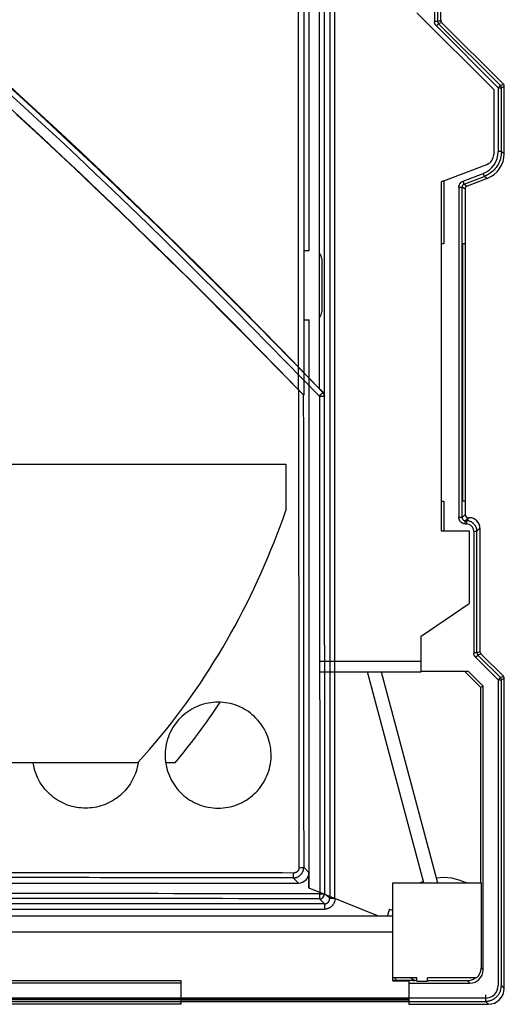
# Model space of a CAD drawing. Header units: millimetres. Extents: x -131 to 243, y -184 to 114.
# Tile 6 of 7: x 152 to 243, y -184 to 2. Entities that reach past the tile are written whole.
import ezdxf

# ---------------------------------------------------------------- set-up
doc = ezdxf.new("R2010")
doc.units = ezdxf.units.MM
doc.layers.add('MAIN-1', color=7, linetype='Continuous')
doc.layers.add('MAIN-2', color=7, linetype='Continuous')

msp = doc.modelspace()

# ---------------------------------------------------------------- linework, layer by layer
at = {"layer": 'MAIN-1'}
for p, q in [((229.94, 111.92), (229.94, 1.89)), ((230.54, 1.89), (230.54, 111.92)), ((208.19, 93.57), (208.19, -67.32)), ((209.19, -68.74), (209.19, 93.57)), ((210.15, 94.53), (210.15, -163.57)), ((211.15, -163.57), (211.15, 94.53)), ((229.94, 1.84), (229.94, 1.89)), ((230.54, 1.89), (229.94, 1.89)), ((230.54, 1.89), (231.1, 2.13)), ((230.54, 1.89), (230.54, 1.87)), ((230.54, 1.87), (230.54, 1.85)), ((229.94, 1.79), (229.94, 1.84)), ((229.95, 1.75), (229.94, 1.79)), ((229.95, 1.7), (229.95, 1.75)), ((229.96, 1.65), (229.95, 1.7)), ((229.97, 1.6), (229.96, 1.65)), ((229.99, 1.55), (229.97, 1.6)), ((230, 1.51), (229.99, 1.55)), ((230.02, 1.46), (230, 1.51)), ((230.04, 1.41), (230.02, 1.46)), ((230.06, 1.37), (230.04, 1.41)), ((230.08, 1.32), (230.06, 1.37)), ((230.11, 1.28), (230.08, 1.32)), ((230.13, 1.24), (230.11, 1.28)), ((230.16, 1.2), (230.13, 1.24)), ((230.19, 1.16), (230.16, 1.2)), ((230.22, 1.12), (230.19, 1.16)), ((230.25, 1.08), (230.22, 1.12)), ((230.29, 1.05), (230.25, 1.08)), ((230.29, 1.05), (230.71, 1.47)), ((241.94, -10.6), (230.29, 1.05)), ((230.54, 1.85), (230.54, 1.82)), ((230.54, 1.82), (230.54, 1.8)), ((230.54, 1.8), (230.55, 1.77)), ((230.55, 1.77), (230.55, 1.75)), ((230.55, 1.75), (230.56, 1.72)), ((230.56, 1.72), (230.57, 1.7)), ((230.57, 1.7), (230.58, 1.68)), ((230.58, 1.68), (230.59, 1.65)), ((230.59, 1.65), (230.6, 1.63)), ((230.6, 1.63), (230.61, 1.61)), ((230.61, 1.61), (230.62, 1.59)), ((230.62, 1.59), (230.63, 1.57)), ((230.63, 1.57), (230.65, 1.55)), ((230.65, 1.55), (230.66, 1.53)), ((230.66, 1.53), (230.68, 1.51)), ((230.68, 1.51), (230.69, 1.49)), ((230.69, 1.49), (230.71, 1.47)), ((231.28, 1.7), (230.71, 1.47)), ((242.36, -10.18), (230.71, 1.47)), ((147.78, -8.5), (151.7, -12.05)), ((152.47, -14.22), (149.07, -11.13)), ((149.11, -9.86), (152.36, -12.82)), ((242.28, -10.26), (241.94, -10.6)), ((241.94, -10.6), (242.36, -10.6)), ((241.94, -10.6), (241.94, -22.66)), ((242.36, -10.18), (242.28, -10.26)), ((242.36, -10.18), (242.92, -9.94)), ((242.36, -10.6), (242.54, -10.6)), ((243.1, -10.37), (242.54, -10.6)), ((242.54, -22.66), (242.54, -10.6)), ((151.7, -12.05), (155.6, -15.63)), ((152.36, -12.82), (155.6, -15.8)), ((155.85, -17.34), (152.47, -14.22)), ((155.6, -15.63), (159.47, -19.23)), ((155.6, -15.8), (158.82, -18.79)), ((159.21, -20.46), (155.85, -17.34)), ((158.82, -18.79), (162.03, -21.79)), ((159.47, -19.23), (163.32, -22.85)), ((162.56, -23.6), (159.21, -20.46)), ((162.03, -21.79), (165.23, -24.8)), ((165.9, -26.76), (162.56, -23.6)), ((163.32, -22.85), (167.15, -26.48)), ((242.38, -23.91), (242.29, -24.21)), ((242.45, -23.6), (242.38, -23.91)), ((242.5, -23.29), (242.45, -23.6)), ((242.53, -22.97), (242.5, -23.29)), ((242.54, -22.66), (242.53, -22.97)), ((242.54, -22.66), (243.1, -23.04)), ((165.23, -24.8), (168.41, -27.83)), ((241.37, -25.87), (241.16, -26.1)), ((241.57, -25.62), (241.37, -25.87)), ((241.74, -25.36), (241.57, -25.62)), ((241.91, -25.08), (241.74, -25.36)), ((242.05, -24.8), (241.91, -25.08)), ((242.18, -24.51), (242.05, -24.8)), ((242.29, -24.21), (242.18, -24.51)), ((169.23, -29.93), (165.9, -26.76)), ((167.15, -26.48), (170.95, -30.11)), ((168.41, -27.83), (171.59, -30.87)), ((235.31, -28.22), (239.11, -26.76)), ((235.52, -28.78), (239.33, -27.32)), ((239.62, -27.2), (239.33, -27.32)), ((239.89, -27.71), (239.33, -27.32)), ((239.9, -27.06), (239.62, -27.2)), ((240.18, -26.9), (239.9, -27.06)), ((240.44, -26.72), (240.18, -26.9)), ((240.69, -26.53), (240.44, -26.72)), ((240.93, -26.32), (240.69, -26.53)), ((241.16, -26.1), (240.93, -26.32)), ((234.54, -29.27), (234.55, -29.19)), ((234.54, -29.34), (234.54, -29.27)), ((234.54, -29.34), (235.14, -29.34)), ((234.54, -29.34), (234.54, -91.68)), ((234.55, -29.19), (234.56, -29.11)), ((234.56, -29.11), (234.57, -29.04)), ((234.57, -29.04), (234.6, -28.97)), ((234.6, -28.97), (234.62, -28.9)), ((234.62, -28.9), (234.65, -28.83)), ((234.65, -28.83), (234.69, -28.76)), ((234.69, -28.76), (234.73, -28.7)), ((234.73, -28.7), (234.77, -28.63)), ((234.77, -28.63), (234.82, -28.58)), ((234.82, -28.58), (234.87, -28.52)), ((234.87, -28.52), (234.92, -28.47)), ((234.92, -28.47), (234.98, -28.42)), ((234.98, -28.42), (235.04, -28.37)), ((235.04, -28.37), (235.1, -28.33)), ((235.1, -28.33), (235.16, -28.29)), ((235.15, -29.23), (235.14, -29.27)), ((235.14, -29.27), (235.14, -29.31)), ((235.14, -29.31), (235.14, -29.34)), ((235.7, -29.73), (235.14, -29.34)), ((235.14, -91.68), (235.14, -29.34)), ((235.16, -29.19), (235.15, -29.23)), ((235.16, -28.29), (235.23, -28.26)), ((235.17, -29.16), (235.16, -29.19)), ((235.18, -29.12), (235.17, -29.16)), ((235.19, -29.09), (235.18, -29.12)), ((235.21, -29.05), (235.19, -29.09)), ((235.23, -29.02), (235.21, -29.05)), ((235.23, -28.26), (235.31, -28.22)), ((235.25, -28.99), (235.23, -29.02)), ((235.28, -28.96), (235.25, -28.99)), ((235.3, -28.93), (235.28, -28.96)), ((235.33, -28.9), (235.3, -28.93)), ((235.36, -28.88), (235.33, -28.9)), ((235.39, -28.86), (235.36, -28.88)), ((235.42, -28.84), (235.39, -28.86)), ((235.45, -28.82), (235.42, -28.84)), ((235.49, -28.8), (235.45, -28.82)), ((235.52, -28.78), (235.49, -28.8)), ((235.52, -28.78), (236.08, -29.17)), ((172.54, -33.11), (169.23, -29.93)), ((170.95, -30.11), (174.73, -33.75)), ((171.59, -30.87), (174.75, -33.92)), ((175.84, -36.3), (172.54, -33.11)), ((174.73, -33.75), (178.49, -37.42)), ((174.75, -33.92), (177.9, -36.98)), ((179.13, -39.51), (175.84, -36.3)), ((177.9, -36.98), (181.04, -40.05)), ((178.49, -37.42), (182.25, -41.11)), ((182.4, -42.72), (179.13, -39.51)), ((181.04, -40.05), (184.17, -43.13)), ((235.2, -40.02), (235.2, -88.58)), ((235.7, -40.02), (235.2, -40.02)), ((182.25, -41.11), (186, -44.82)), ((208.25, -41.87), (208.25, -41.88)), ((208.25, -53.91), (208.25, -41.88)), ((185.67, -45.95), (182.4, -42.72)), ((184.17, -43.13), (187.28, -46.22)), ((208.65, -42.9), (208.65, -42.89)), ((208.65, -42.9), (208.65, -52.89)), ((188.92, -49.19), (185.67, -45.95)), ((186, -44.82), (189.74, -48.54)), ((187.28, -46.22), (190.39, -49.32)), ((192.16, -52.43), (188.92, -49.19)), ((189.74, -48.54), (193.46, -52.28)), ((190.39, -49.32), (193.49, -52.42)), ((195.39, -55.68), (192.16, -52.43)), ((193.46, -52.28), (197.17, -56.03)), ((193.49, -52.42), (196.58, -55.54)), ((208.65, -52.9), (208.65, -52.89)), ((198.62, -58.95), (195.39, -55.68)), ((196.58, -55.54), (199.66, -58.66)), ((208.25, -53.91), (208.25, -53.92)), ((197.17, -56.03), (200.86, -59.79)), ((201.83, -62.22), (198.62, -58.95)), ((199.66, -58.66), (202.73, -61.79)), ((200.86, -59.79), (204.53, -63.55)), ((205.03, -65.5), (201.83, -62.22)), ((202.73, -61.79), (205.79, -64.92)), ((204.53, -63.55), (208.19, -67.32)), ((205.79, -64.92), (208.84, -68.07)), ((208.22, -68.78), (205.03, -65.5)), ((208.19, -67.32), (208.25, -67.39)), ((208.25, -67.39), (208.32, -67.46)), ((208.32, -67.46), (208.39, -67.53)), ((208.39, -67.53), (208.46, -67.6)), ((208.46, -67.6), (208.52, -67.67)), ((208.52, -67.67), (208.59, -67.73)), ((208.59, -67.73), (208.65, -67.8)), ((208.65, -67.8), (208.72, -67.86)), ((208.72, -67.86), (208.78, -67.93)), ((208.78, -67.93), (208.84, -67.99)), ((208.84, -67.99), (208.89, -68.05)), ((208.89, -68.05), (208.84, -68.07)), ((208.95, -68.1), (208.89, -68.05)), ((208.99, -68.16), (208.95, -68.1)), ((209.04, -68.22), (208.99, -68.16)), ((209.07, -68.29), (209.04, -68.22)), ((209.11, -68.36), (209.07, -68.29)), ((209.13, -68.43), (209.11, -68.36)), ((209.16, -68.5), (209.13, -68.43)), ((209.17, -68.58), (209.16, -68.5)), ((209.18, -68.66), (209.17, -68.58)), ((209.19, -68.74), (209.18, -68.66)), ((209.12, -68.76), (209.19, -68.74)), ((209.12, -68.76), (209.12, -73.71)), ((209.12, -73.71), (209.12, -78.66)), ((209.12, -78.66), (209.12, -83.6)), ((209.12, -83.6), (209.13, -88.54)), ((209.13, -88.54), (209.13, -93.49)), ((235.7, -88.58), (235.2, -88.58)), ((234.54, -91.74), (234.54, -91.68)), ((235.14, -91.68), (234.54, -91.68)), ((234.54, -91.8), (234.54, -91.74)), ((234.55, -91.86), (234.54, -91.8)), ((234.56, -91.91), (234.55, -91.86)), ((234.57, -91.96), (234.56, -91.91)), ((234.58, -92.02), (234.57, -91.96)), ((234.6, -92.07), (234.58, -92.02)), ((234.62, -92.12), (234.6, -92.07)), ((234.64, -92.17), (234.62, -92.12)), ((234.66, -92.22), (234.64, -92.17)), ((234.69, -92.27), (234.66, -92.22)), ((234.72, -92.32), (234.69, -92.27)), ((234.75, -92.36), (234.72, -92.32)), ((234.78, -92.41), (234.75, -92.36)), ((234.81, -92.45), (234.78, -92.41)), ((234.85, -92.49), (234.81, -92.45)), ((234.89, -92.53), (234.85, -92.49)), ((234.93, -92.57), (234.89, -92.53)), ((234.97, -92.61), (234.93, -92.57)), ((235.01, -92.64), (234.97, -92.61)), ((235.06, -92.67), (235.01, -92.64)), ((235.1, -92.7), (235.06, -92.67)), ((235.15, -92.73), (235.1, -92.7)), ((235.14, -91.68), (235.7, -91.12)), ((235.14, -91.68), (235.14, -91.71)), ((235.14, -91.71), (235.14, -91.74)), ((235.14, -91.74), (235.14, -91.76)), ((235.14, -91.76), (235.15, -91.79)), ((235.15, -91.79), (235.15, -91.82)), ((235.15, -91.82), (235.16, -91.84)), ((235.2, -92.76), (235.15, -92.73)), ((235.16, -91.84), (235.17, -91.87)), ((235.17, -91.87), (235.17, -91.89)), ((235.17, -91.89), (235.18, -91.92)), ((235.18, -91.92), (235.2, -91.94)), ((235.2, -91.94), (235.21, -91.97)), ((235.25, -92.78), (235.2, -92.76)), ((235.21, -91.97), (235.22, -91.99)), ((235.22, -91.99), (235.24, -92.01)), ((235.24, -92.01), (235.25, -92.04)), ((235.25, -92.04), (235.27, -92.06)), ((235.3, -92.8), (235.25, -92.78)), ((235.27, -92.06), (235.28, -92.08)), ((235.28, -92.08), (235.3, -92.1)), ((235.3, -92.1), (235.32, -92.12)), ((235.35, -92.82), (235.3, -92.8)), ((235.32, -92.12), (235.34, -92.14)), ((235.34, -92.14), (235.36, -92.15)), ((235.4, -92.84), (235.35, -92.82)), ((235.36, -92.15), (235.38, -92.17)), ((235.38, -92.17), (235.41, -92.18)), ((235.46, -92.85), (235.4, -92.84)), ((235.41, -92.18), (235.43, -92.2)), ((235.43, -92.2), (235.45, -92.21)), ((235.45, -92.21), (235.48, -92.22)), ((235.51, -92.86), (235.46, -92.85)), ((235.48, -92.22), (235.5, -92.24)), ((235.5, -92.24), (235.53, -92.25)), ((235.56, -92.87), (235.51, -92.86)), ((235.53, -92.25), (235.55, -92.25)), ((235.55, -92.25), (235.58, -92.26)), ((235.62, -92.88), (235.56, -92.87)), ((235.58, -92.26), (235.6, -92.27)), ((235.6, -92.27), (235.63, -92.27)), ((235.63, -92.27), (235.66, -92.28)), ((235.66, -92.28), (235.68, -92.28)), ((235.68, -92.28), (235.71, -92.28)), ((235.71, -92.28), (235.74, -92.28)), ((236.3, -91.72), (235.74, -92.28)), ((235.94, -92.28), (235.74, -92.28)), ((235.74, -92.88), (235.74, -92.28)), ((235.94, -92.28), (236.5, -91.72)), ((236.03, -92.29), (235.94, -92.28)), ((236.12, -92.29), (236.03, -92.29)), ((236.2, -92.3), (236.12, -92.29)), ((236.29, -92.32), (236.2, -92.3)), ((236.38, -92.33), (236.29, -92.32)), ((236.47, -92.36), (236.38, -92.33)), ((236.55, -92.38), (236.47, -92.36)), ((236.64, -92.41), (236.55, -92.38)), ((236.72, -92.44), (236.64, -92.41)), ((236.8, -92.48), (236.72, -92.44)), ((236.88, -92.52), (236.8, -92.48)), ((236.96, -92.57), (236.88, -92.52)), ((237.04, -92.61), (236.96, -92.57)), ((237.11, -92.67), (237.04, -92.61)), ((237.18, -92.72), (237.11, -92.67)), ((237.25, -92.78), (237.18, -92.72)), ((237.32, -92.84), (237.25, -92.78)), ((237.38, -92.9), (237.32, -92.84)), ((209.13, -93.49), (209.13, -98.43)), ((235.68, -92.88), (235.62, -92.88)), ((235.74, -92.88), (235.68, -92.88)), ((235.74, -92.88), (235.94, -92.88)), ((237.34, -94.28), (237.34, -117.21)), ((237.34, -94.28), (237.94, -94.28)), ((237.44, -92.97), (237.38, -92.9)), ((237.5, -93.04), (237.44, -92.97)), ((237.55, -93.11), (237.5, -93.04)), ((237.6, -93.18), (237.55, -93.11)), ((237.65, -93.26), (237.6, -93.18)), ((237.7, -93.34), (237.65, -93.26)), ((237.74, -93.42), (237.7, -93.34)), ((237.77, -93.5), (237.74, -93.42)), ((237.81, -93.58), (237.77, -93.5)), ((237.84, -93.67), (237.81, -93.58)), ((237.86, -93.75), (237.84, -93.67)), ((237.89, -93.84), (237.86, -93.75)), ((237.9, -93.93), (237.89, -93.84)), ((237.92, -94.01), (237.9, -93.93)), ((237.93, -94.1), (237.92, -94.01)), ((237.93, -94.19), (237.93, -94.1)), ((237.94, -94.28), (237.93, -94.19)), ((238.5, -93.72), (237.94, -94.28)), ((237.94, -117.21), (237.94, -94.28)), ((209.13, -98.43), (209.14, -103.37)), ((209.14, -103.37), (209.14, -108.31)), ((209.14, -108.31), (209.14, -113.25)), ((209.14, -113.25), (209.15, -118.19)), ((237.94, -117.21), (238.5, -116.97)), ((209.15, -118.19), (209.15, -123.13)), ((237.34, -117.26), (237.34, -117.21)), ((237.94, -117.21), (237.34, -117.21)), ((237.34, -117.31), (237.34, -117.26)), ((237.35, -117.35), (237.34, -117.31)), ((237.35, -117.4), (237.35, -117.35)), ((237.36, -117.45), (237.35, -117.4)), ((237.37, -117.5), (237.36, -117.45)), ((237.39, -117.55), (237.37, -117.5)), ((237.4, -117.59), (237.39, -117.55)), ((237.42, -117.64), (237.4, -117.59)), ((237.44, -117.69), (237.42, -117.64)), ((237.46, -117.73), (237.44, -117.69)), ((237.48, -117.78), (237.46, -117.73)), ((237.51, -117.82), (237.48, -117.78)), ((237.53, -117.86), (237.51, -117.82)), ((237.56, -117.9), (237.53, -117.86)), ((237.59, -117.94), (237.56, -117.9)), ((237.62, -117.98), (237.59, -117.94)), ((237.65, -118.02), (237.62, -117.98)), ((237.69, -118.05), (237.65, -118.02)), ((237.69, -118.05), (238.11, -117.63)), ((241.94, -122.3), (237.69, -118.05)), ((237.94, -117.21), (237.94, -117.23)), ((237.94, -117.23), (237.94, -117.25)), ((237.94, -117.25), (237.94, -117.28)), ((237.94, -117.28), (237.94, -117.3)), ((237.94, -117.3), (237.95, -117.33)), ((237.95, -117.33), (237.95, -117.35)), ((237.95, -117.35), (237.96, -117.38)), ((237.96, -117.38), (237.97, -117.4)), ((237.97, -117.4), (237.98, -117.42)), ((237.98, -117.42), (237.99, -117.45)), ((237.99, -117.45), (238, -117.47)), ((238, -117.47), (238.01, -117.49)), ((238.01, -117.49), (238.02, -117.51)), ((238.02, -117.51), (238.03, -117.53)), ((238.03, -117.53), (238.05, -117.55)), ((238.05, -117.55), (238.06, -117.57)), ((238.06, -117.57), (238.08, -117.59)), ((238.08, -117.59), (238.09, -117.61)), ((238.09, -117.61), (238.11, -117.63)), ((238.68, -117.4), (238.11, -117.63)), ((242.36, -121.88), (238.11, -117.63)), ((242.36, -121.88), (241.94, -122.3)), ((241.94, -122.3), (241.94, -179.96)), ((241.94, -122.3), (242.54, -122.3)), ((242.36, -121.88), (242.92, -121.64)), ((243.1, -122.07), (242.54, -122.3)), ((242.54, -179.96), (242.54, -122.3)), ((209.15, -123.13), (209.16, -128.07)), ((209.16, -128.07), (209.16, -133.01)), ((209.16, -133.01), (209.17, -137.95)), ((209.17, -137.95), (209.17, -142.88)), ((209.17, -142.88), (209.18, -147.82)), ((209.18, -147.82), (209.19, -152.75)), ((209.19, -152.75), (209.19, -157.69)), ((209.19, -157.69), (209.2, -162.62)), ((209.2, -162.62), (210.15, -163.57)), ((209.15, -164.57), (-96.96, -164.57)), ((209.15, -164.57), (208.2, -163.62)), ((209.15, -164.57), (209.15, -165.57)), ((209.15, -164.57), (209.2, -164.57)), ((209.2, -164.57), (209.24, -164.57)), ((209.24, -164.57), (209.29, -164.56)), ((209.29, -164.56), (209.33, -164.56)), ((209.33, -164.56), (209.37, -164.55)), ((209.37, -164.55), (209.42, -164.54)), ((209.42, -164.54), (209.46, -164.52)), ((209.46, -164.52), (209.5, -164.51)), ((209.5, -164.51), (209.54, -164.49)), ((209.54, -164.49), (209.59, -164.47)), ((209.59, -164.47), (209.63, -164.45)), ((209.63, -164.45), (209.66, -164.43)), ((209.66, -164.43), (209.7, -164.41)), ((209.7, -164.41), (209.74, -164.38)), ((209.74, -164.38), (209.78, -164.35)), ((209.78, -164.35), (209.81, -164.32)), ((209.81, -164.32), (209.84, -164.29)), ((209.84, -164.29), (209.87, -164.26)), ((209.87, -164.26), (209.9, -164.23)), ((209.9, -164.23), (209.93, -164.2)), ((209.93, -164.2), (209.96, -164.16)), ((209.96, -164.16), (209.99, -164.12)), ((209.99, -164.12), (210.01, -164.08)), ((210.01, -164.08), (210.03, -164.05)), ((210.03, -164.05), (210.05, -164.01)), ((210.05, -164.01), (210.07, -163.96)), ((210.07, -163.96), (210.09, -163.92)), ((210.09, -163.92), (210.1, -163.88)), ((210.1, -163.88), (210.12, -163.84)), ((210.18, -165.29), (210.1, -165.33)), ((210.12, -163.84), (210.13, -163.79)), ((210.13, -163.79), (210.14, -163.75)), ((210.14, -163.71), (210.15, -163.66)), ((210.14, -163.75), (210.14, -163.71)), ((211.15, -163.57), (210.15, -163.57)), ((210.15, -163.62), (210.15, -163.57)), ((210.15, -163.66), (210.15, -163.62)), ((210.25, -165.24), (210.18, -165.29)), ((210.33, -165.19), (210.25, -165.24)), ((210.4, -165.13), (210.33, -165.19)), ((210.47, -165.08), (210.4, -165.13)), ((210.53, -165.02), (210.47, -165.08)), ((210.6, -164.95), (210.53, -165.02)), ((210.66, -164.89), (210.6, -164.95)), ((210.71, -164.82), (210.66, -164.89)), ((210.77, -164.75), (210.71, -164.82)), ((210.82, -164.67), (210.77, -164.75)), ((210.87, -164.6), (210.82, -164.67)), ((210.91, -164.52), (210.87, -164.6)), ((210.95, -164.44), (210.91, -164.52)), ((210.99, -164.36), (210.95, -164.44)), ((211.02, -164.28), (210.99, -164.36)), ((211.05, -164.2), (211.02, -164.28)), ((211.08, -164.11), (211.05, -164.2)), ((211.1, -164.03), (211.08, -164.11)), ((211.12, -163.94), (211.1, -164.03)), ((211.13, -163.85), (211.12, -163.94)), ((211.14, -163.76), (211.13, -163.85)), ((211.15, -163.67), (211.14, -163.76)), ((211.15, -163.57), (211.15, -163.67)), ((2.32, -165.57), (209.15, -165.57)), ((209.25, -165.57), (209.15, -165.57)), ((209.34, -165.56), (209.25, -165.57)), ((209.43, -165.55), (209.34, -165.56)), ((209.52, -165.54), (209.43, -165.55)), ((209.61, -165.52), (209.52, -165.54)), ((209.69, -165.5), (209.61, -165.52)), ((209.78, -165.47), (209.69, -165.5)), ((209.86, -165.44), (209.78, -165.47)), ((209.94, -165.41), (209.86, -165.44)), ((210.02, -165.37), (209.94, -165.41)), ((210.1, -165.33), (210.02, -165.37)), ((242.52, -180.23), (242.53, -180.09)), ((242.53, -180.09), (242.54, -179.96)), ((242.54, -179.96), (243.1, -180.52)), ((241.61, -182.12), (241.71, -182.03)), ((241.71, -182.03), (241.8, -181.93)), ((241.8, -181.93), (241.88, -181.83)), ((241.88, -181.83), (241.96, -181.72)), ((241.96, -181.72), (242.04, -181.61)), ((242.04, -181.61), (242.11, -181.49)), ((242.11, -181.49), (242.18, -181.38)), ((242.18, -181.38), (242.24, -181.26)), ((242.24, -181.26), (242.3, -181.13)), ((242.3, -181.13), (242.35, -181.01)), ((242.35, -181.01), (242.39, -180.88)), ((242.39, -180.88), (242.43, -180.75)), ((242.43, -180.75), (242.46, -180.62)), ((242.46, -180.62), (242.49, -180.49)), ((242.49, -180.49), (242.51, -180.36)), ((242.51, -180.36), (242.52, -180.23)), ((239.54, -182.36), (-127.34, -182.36)), ((225.1, -182.47), (-107.7, -182.47)), ((182.1, -182.61), (84.4, -182.61)), ((182.1, -182.96), (239.54, -182.96)), ((239.54, -182.96), (239.67, -182.95)), ((240.1, -183.52), (239.54, -182.96)), ((239.67, -182.95), (239.81, -182.94)), ((239.81, -182.94), (239.94, -182.93)), ((239.94, -182.93), (240.07, -182.91)), ((240.07, -182.91), (240.2, -182.88)), ((240.2, -182.88), (240.34, -182.85)), ((240.34, -182.85), (240.46, -182.81)), ((240.46, -182.81), (240.59, -182.76)), ((240.59, -182.76), (240.72, -182.71)), ((240.72, -182.71), (240.84, -182.66)), ((240.84, -182.66), (240.96, -182.6)), ((240.96, -182.6), (241.08, -182.53)), ((241.08, -182.53), (241.19, -182.46)), ((241.19, -182.46), (241.3, -182.38)), ((241.3, -182.38), (241.41, -182.3)), ((241.41, -182.3), (241.51, -182.21)), ((241.51, -182.21), (241.61, -182.12))]:
    msp.add_line(p, q, dxfattribs=at)
for centre, start, end in [((207.15, -42.89), 0.0001, 42.8335), ((207.15, -42.9), 359.9988, 42.8283), ((207.15, -52.89), 317.1717, 0.0012), ((207.15, -52.9), 317.1664, 0.0001)]:
    msp.add_arc(centre, 1.5, start, end, dxfattribs=at)
for centre, major_axis, ratio, start_param, end_param in [((241.94, -10.6), (0.23, -0.554), 0.999955, 1.178057, 1.963147), ((237.54, -22.66), (-2.44, -3.66), 1, 0.954483, 2.158825), ((241.94, -22.66), (0.6, 0), 0.000028, 0.011818, 1.570849), ((239.11, -26.76), (-0.215, 0.56), 0.00003, 1.570749, 3.121206), ((235.31, -28.22), (0.215, -0.56), 0.000003, 0.337988, 1.570791), ((208.12, -68.76), (-0.718, -0.696), 0.085863, 1.659256, 3.123994), ((208.12, -68.76), (-0.374, 0.927), 0.999822, -1.952217, -1.186299), ((208.12, -68.76), (-0.718, -0.696), 0.085863, 1.629835, 1.659256), ((208.12, -68.76), (-1, 0), 0.020735, 1.673035, 3.123991), ((237.05, -34.44), (0, -1656.1), 0.017411, -1.550056, -1.493272), ((235.94, -92.88), (0, 0.6), 0.000002, -0.674577, 1.698306), ((235.94, -94.28), (0, -1.4), 1, 1.570784, 3.141605), ((241.94, -122.3), (0.23, -0.554), 0.999955, 1.177919, 1.963424), ((109.09, -179.46), (-965.88, 0), 0.017452, -1.673693, -1.571948), ((208.2, -162.62), (0.707, 0.707), 0.999696, -2.3561, -0.785466), ((208.2, -162.62), (-0.002, -1), 0.102701, 0.017525, 1.493729), ((208.2, -162.62), (1, 0.001), 0.077433, -1.468549, -0.017575), ((109.09, -180.37), (964.89, 0), 0.017452, 1.4679, 1.569644), ((239.54, -179.96), (-1.7, -1.7), 1, 0.785386, 2.356207), ((241.94, -179.96), (0.6, 0), 0.000002, -0.197137, 0), ((239.54, -182.36), (0, 0.6), 0.000002, 0, 3.338842)]:
    msp.add_ellipse(centre, major_axis=major_axis, ratio=ratio, start_param=start_param, end_param=end_param, dxfattribs=at)
at = {"layer": 'MAIN-2'}
for p, q in [((231.1, 2.13), (231.1, 112.48)), ((206.31, -41.39), (206.31, 89.62)), ((204.26, -67.57), (204.26, 88.64)), ((205.26, 88.64), (205.26, -41.39)), ((226.6, 3.55), (241.1, -10.95)), ((231.28, 1.7), (242.92, -9.94)), ((241.1, -10.95), (241.1, -23.19)), ((241.1, -10.95), (241.1, -10.95)), ((243.1, -23.04), (243.1, -10.37)), ((152.77, -17.11), (149.39, -14.01)), ((154.73, -19.01), (151.07, -15.65)), ((156.18, -20.27), (152.77, -17.11)), ((158.36, -22.4), (154.73, -19.01)), ((159.63, -23.49), (156.18, -20.27)), ((161.98, -25.8), (158.36, -22.4)), ((163.12, -26.79), (159.63, -23.49)), ((241.1, -23.19), (241.1, -23.19)), ((165.58, -29.21), (161.98, -25.8)), ((231.7, -28.18), (239.82, -25.06)), ((239.82, -25.06), (239.82, -25.06)), ((166.66, -30.15), (163.12, -26.79)), ((239.89, -27.71), (236.08, -29.17)), ((169.17, -32.64), (165.58, -29.21)), ((231.7, -28.18), (231.2, -28.37)), ((231.2, -28.37), (231.2, -40.02)), ((231.7, -28.18), (231.7, -40.02)), ((170.23, -33.58), (166.66, -30.15)), ((235.7, -29.73), (235.7, -40.02)), ((172.73, -36.07), (169.17, -32.64)), ((173.84, -37.08), (170.23, -33.58)), ((176.28, -39.53), (172.73, -36.07)), ((177.5, -40.64), (173.84, -37.08)), ((179.83, -43), (176.28, -39.53)), ((181.2, -44.28), (177.5, -40.64)), ((231.2, -40.02), (231.2, -88.58)), ((231.7, -40.02), (231.2, -40.02)), ((231.2, -40.02), (231.2, -40.02)), ((235.7, -40.02), (235.7, -88.58)), ((235.7, -40.02), (235.7, -40.02)), ((205.26, -41.39), (205.26, -54.39)), ((206.31, -41.39), (205.26, -41.39)), ((205.26, -41.39), (205.26, -41.39)), ((183.36, -46.48), (179.83, -43)), ((184.93, -47.98), (181.2, -44.28)), ((186.88, -49.97), (183.36, -46.48)), ((188.71, -51.76), (184.93, -47.98)), ((190.38, -53.48), (186.88, -49.97)), ((192.54, -55.61), (188.71, -51.76)), ((193.88, -57), (190.38, -53.48)), ((196.4, -59.52), (192.54, -55.61)), ((205.26, -54.39), (206.31, -54.39)), ((205.26, -54.39), (205.26, -68.6)), ((205.26, -54.39), (205.26, -54.39)), ((206.31, -161.64), (206.31, -54.39)), ((197.36, -60.53), (193.88, -57)), ((200.31, -63.51), (196.4, -59.52)), ((200.82, -64.06), (197.36, -60.53)), ((204.26, -67.57), (200.31, -63.51)), ((204.28, -67.61), (200.82, -64.06)), ((204.26, -67.57), (204.31, -67.62)), ((204.33, -67.66), (204.28, -67.61)), ((204.31, -67.62), (204.36, -67.67)), ((204.39, -67.72), (204.33, -67.66)), ((204.36, -67.67), (204.41, -67.73)), ((204.44, -67.77), (204.39, -67.72)), ((204.41, -67.73), (204.45, -67.78)), ((204.49, -67.83), (204.44, -67.77)), ((204.45, -67.78), (204.5, -67.83)), ((204.55, -67.88), (204.49, -67.83)), ((204.5, -67.83), (204.55, -67.88)), ((204.6, -67.93), (204.55, -67.88)), ((204.55, -67.88), (204.6, -67.93)), ((204.65, -67.99), (204.6, -67.93)), ((204.6, -67.93), (204.65, -67.98)), ((204.65, -67.98), (204.7, -68.02)), ((204.7, -68.04), (204.65, -67.99)), ((204.7, -68.02), (204.74, -68.07)), ((204.75, -68.09), (204.7, -68.04)), ((204.74, -68.07), (204.79, -68.12)), ((204.8, -68.13), (204.75, -68.09)), ((204.79, -68.12), (204.83, -68.17)), ((204.84, -68.18), (204.8, -68.13)), ((204.83, -68.17), (204.88, -68.21)), ((204.88, -68.22), (204.84, -68.18)), ((204.88, -68.21), (204.92, -68.26)), ((204.92, -68.26), (204.88, -68.22)), ((204.96, -68.3), (204.92, -68.26)), ((204.92, -68.26), (204.96, -68.3)), ((205, -68.33), (204.96, -68.3)), ((204.96, -68.3), (205, -68.34)), ((205, -68.34), (205.04, -68.38)), ((205.04, -68.38), (205.07, -68.42)), ((205.07, -68.42), (205.11, -68.45)), ((205.11, -68.45), (205.14, -68.48)), ((205.14, -68.48), (205.17, -68.51)), ((205.17, -68.51), (205.19, -68.54)), ((205.19, -68.54), (205.21, -68.56)), ((205.21, -68.56), (205.23, -68.58)), ((205.23, -68.58), (205.24, -68.59)), ((205.24, -68.59), (205.25, -68.6)), ((205.25, -68.6), (205.26, -68.6)), ((136.3, -81.64), (201.88, -81.64)), ((201.88, -81.64), (201.88, -90.38)), ((201.88, -81.64), (201.88, -81.64)), ((231.2, -88.58), (231.7, -88.58)), ((231.2, -88.58), (231.2, -94.22)), ((231.2, -88.58), (231.2, -88.58)), ((231.7, -88.58), (231.7, -94.22)), ((235.7, -88.58), (235.7, -91.12)), ((235.7, -88.58), (235.7, -88.58)), ((201.35, -91.87), (201.88, -90.38)), ((200.8, -93.36), (201.35, -91.87)), ((236.3, -91.72), (236.5, -91.72)), ((200.24, -94.84), (200.8, -93.36)), ((231.2, -94.22), (231.7, -94.22)), ((231.7, -94.22), (236.47, -94.22)), ((236.47, -94.22), (236.47, -107.92)), ((236.47, -94.22), (236.47, -94.22)), ((238.5, -93.72), (238.5, -116.97)), ((199.07, -97.78), (199.67, -96.31)), ((199.67, -96.31), (200.24, -94.84)), ((198.46, -99.25), (199.07, -97.78)), ((197.84, -100.7), (198.46, -99.25)), ((196.55, -103.6), (197.2, -102.15)), ((197.2, -102.15), (197.84, -100.7)), ((195.88, -105.03), (196.55, -103.6)), ((195.19, -106.46), (195.88, -105.03)), ((194.49, -107.88), (195.19, -106.46)), ((193.04, -110.7), (193.78, -109.3)), ((193.78, -109.3), (194.49, -107.88)), ((227.4, -114.04), (236.47, -107.92)), ((236.47, -107.92), (236.47, -107.92)), ((192.3, -112.1), (193.04, -110.7)), ((191.53, -113.48), (192.3, -112.1)), ((189.96, -116.23), (190.75, -114.86)), ((190.75, -114.86), (191.53, -113.48)), ((227.4, -120.75), (227.4, -114.04)), ((227.4, -114.04), (227.4, -114.04)), ((189.15, -117.59), (189.96, -116.23)), ((188.32, -118.94), (189.15, -117.59)), ((208.25, -118.82), (208.25, -120.82)), ((227.4, -118.82), (208.25, -118.82)), ((227.4, -118.82), (227.4, -118.82)), ((238.68, -117.4), (242.92, -121.64)), ((186.62, -121.61), (187.48, -120.28)), ((187.48, -120.28), (188.32, -118.94)), ((185.75, -122.93), (186.62, -121.61)), ((208.25, -120.82), (217.25, -120.82)), ((217.25, -120.82), (227.4, -120.82)), ((227.92, -160.63), (217.26, -120.82)), ((219.84, -120.82), (219.84, -120.82)), ((219.84, -120.82), (230.51, -160.63)), ((236.37, -120.75), (227.4, -120.75)), ((227.4, -120.75), (227.4, -120.82)), ((227.4, -120.75), (227.4, -120.75)), ((227.4, -120.75), (227.4, -120.75)), ((227.4, -120.82), (227.4, -120.82)), ((235.67, -120.75), (238.6, -123.68)), ((239.1, -123.48), (236.37, -120.75)), ((243.1, -180.52), (243.1, -122.07)), ((183.95, -125.54), (184.86, -124.24)), ((184.86, -124.24), (185.75, -122.93)), ((238.6, -123.68), (239.1, -123.48)), ((238.6, -123.68), (238.6, -160.63)), ((239.1, -177.02), (239.1, -123.48)), ((183.03, -126.82), (183.95, -125.54)), ((181.14, -129.36), (182.09, -128.1)), ((182.09, -128.1), (183.03, -126.82)), ((183.76, -128.06), (183.37, -128.32)), ((184.17, -127.82), (183.76, -128.06)), ((184.58, -127.6), (184.17, -127.82)), ((185, -127.4), (184.58, -127.6)), ((185.44, -127.21), (185, -127.4)), ((185.88, -127.05), (185.44, -127.21)), ((186.33, -126.91), (185.88, -127.05)), ((186.78, -126.79), (186.33, -126.91)), ((187.24, -126.69), (186.78, -126.79)), ((187.7, -126.62), (187.24, -126.69)), ((188.16, -126.56), (187.7, -126.62)), ((188.63, -126.53), (188.16, -126.56)), ((189.1, -126.52), (188.63, -126.53)), ((189.57, -126.53), (189.1, -126.52)), ((190.04, -126.56), (189.57, -126.53)), ((190.5, -126.62), (190.04, -126.56)), ((190.96, -126.69), (190.5, -126.62)), ((191.42, -126.79), (190.96, -126.69)), ((191.87, -126.91), (191.42, -126.79)), ((192.32, -127.05), (191.87, -126.91)), ((192.76, -127.21), (192.32, -127.05)), ((193.19, -127.39), (192.76, -127.21)), ((193.61, -127.59), (193.19, -127.39)), ((194.02, -127.82), (193.61, -127.59)), ((194.42, -128.05), (194.02, -127.82)), ((194.81, -128.31), (194.42, -128.05)), ((180.17, -130.61), (181.14, -129.36)), ((181.62, -129.88), (181.32, -130.24)), ((181.94, -129.54), (181.62, -129.88)), ((182.28, -129.21), (181.94, -129.54)), ((182.63, -128.9), (182.28, -129.21)), ((183, -128.6), (182.63, -128.9)), ((183.37, -128.32), (183, -128.6)), ((195.19, -128.59), (194.81, -128.31)), ((195.55, -128.88), (195.19, -128.59)), ((195.9, -129.19), (195.55, -128.88)), ((196.24, -129.52), (195.9, -129.19)), ((196.56, -129.86), (196.24, -129.52)), ((196.86, -130.21), (196.56, -129.86)), ((178.18, -133.07), (179.18, -131.85)), ((179.18, -131.85), (180.17, -130.61)), ((180.28, -131.8), (180.07, -132.22)), ((180.51, -131.39), (180.28, -131.8)), ((180.76, -130.99), (180.51, -131.39)), ((181.03, -130.61), (180.76, -130.99)), ((181.32, -130.24), (181.03, -130.61)), ((197.15, -130.58), (196.86, -130.21)), ((197.42, -130.97), (197.15, -130.58)), ((197.67, -131.36), (197.42, -130.97)), ((197.9, -131.77), (197.67, -131.36)), ((198.11, -132.18), (197.9, -131.77)), ((177.16, -134.28), (178.18, -133.07)), ((179.56, -133.53), (179.43, -133.99)), ((179.71, -133.09), (179.56, -133.53)), ((179.88, -132.65), (179.71, -133.09)), ((180.07, -132.22), (179.88, -132.65)), ((198.3, -132.61), (198.11, -132.18)), ((198.48, -133.05), (198.3, -132.61)), ((198.63, -133.49), (198.48, -133.05)), ((198.76, -133.94), (198.63, -133.49)), ((175.08, -136.66), (176.13, -135.48)), ((176.13, -135.48), (177.16, -134.28)), ((179.17, -135.37), (179.12, -135.84)), ((179.23, -134.91), (179.17, -135.37)), ((179.32, -134.44), (179.23, -134.91)), ((179.43, -133.99), (179.32, -134.44)), ((198.87, -134.4), (198.76, -133.94)), ((198.96, -134.86), (198.87, -134.4)), ((199.03, -135.32), (198.96, -134.86)), ((199.07, -135.79), (199.03, -135.32)), ((174.01, -137.83), (175.08, -136.66)), ((179.12, -135.84), (179.1, -136.31)), ((179.1, -136.31), (179.1, -136.78)), ((179.1, -136.78), (179.13, -137.25)), ((179.13, -137.25), (179.17, -137.72)), ((199.03, -137.67), (199.08, -137.2)), ((199.1, -136.26), (199.07, -135.79)), ((199.08, -137.2), (199.1, -136.73)), ((199.1, -136.73), (199.1, -136.26)), ((174, -137.94), (136.3, -137.94)), ((154.2, -137.94), (154.2, -137.94)), ((154.27, -138.37), (154.2, -137.94)), ((154.36, -138.79), (154.27, -138.37)), ((154.47, -139.21), (154.36, -138.79)), ((154.6, -139.63), (154.47, -139.21)), ((173.74, -139.17), (173.62, -139.58)), ((173.84, -138.77), (173.74, -139.17)), ((173.93, -138.35), (173.84, -138.77)), ((174, -137.94), (173.93, -138.35)), ((174.01, -137.89), (174, -137.91)), ((174, -137.91), (174, -137.92)), ((174, -137.92), (174, -137.94)), ((174.01, -137.83), (174.01, -137.84)), ((174.01, -137.84), (174.01, -137.86)), ((174.01, -137.86), (174.01, -137.88)), ((174.01, -137.88), (174.01, -137.89)), ((179.17, -137.72), (179.24, -138.18)), ((179.2, -137.94), (179.2, -137.94)), ((180.98, -137.94), (179.2, -137.94)), ((179.24, -138.18), (179.33, -138.64)), ((179.33, -138.64), (179.44, -139.1)), ((179.44, -139.1), (179.57, -139.55)), ((198.64, -139.5), (198.77, -139.05)), ((198.77, -139.05), (198.88, -138.59)), ((198.88, -138.59), (198.97, -138.13)), ((198.97, -138.13), (199.03, -137.67)), ((154.74, -140.04), (154.6, -139.63)), ((154.9, -140.44), (154.74, -140.04)), ((155.08, -140.83), (154.9, -140.44)), ((155.27, -141.22), (155.08, -140.83)), ((172.97, -141.13), (172.77, -141.5)), ((173.16, -140.75), (172.97, -141.13)), ((173.33, -140.37), (173.16, -140.75)), ((173.48, -139.98), (173.33, -140.37)), ((173.62, -139.58), (173.48, -139.98)), ((179.57, -139.55), (179.72, -139.99)), ((179.72, -139.99), (179.9, -140.43)), ((179.9, -140.43), (180.09, -140.86)), ((180.09, -140.86), (180.3, -141.27)), ((197.92, -141.24), (198.13, -140.82)), ((198.13, -140.82), (198.32, -140.39)), ((198.32, -140.39), (198.49, -139.95)), ((198.49, -139.95), (198.64, -139.5)), ((155.49, -141.6), (155.27, -141.22)), ((155.71, -141.96), (155.49, -141.6)), ((155.96, -142.32), (155.71, -141.96)), ((156.21, -142.67), (155.96, -142.32)), ((156.49, -143), (156.21, -142.67)), ((156.77, -143.33), (156.49, -143)), ((171.82, -142.88), (171.55, -143.2)), ((172.08, -142.55), (171.82, -142.88)), ((172.33, -142.21), (172.08, -142.55)), ((172.56, -141.86), (172.33, -142.21)), ((172.77, -141.5), (172.56, -141.86)), ((180.3, -141.27), (180.53, -141.68)), ((180.53, -141.68), (180.78, -142.07)), ((180.78, -142.07), (181.05, -142.46)), ((181.05, -142.46), (181.34, -142.82)), ((181.34, -142.82), (181.64, -143.18)), ((196.58, -143.16), (196.88, -142.8)), ((196.88, -142.8), (197.17, -142.43)), ((197.17, -142.43), (197.44, -142.04)), ((197.44, -142.04), (197.69, -141.65)), ((197.69, -141.65), (197.92, -141.24)), ((157.08, -143.64), (156.77, -143.33)), ((157.39, -143.93), (157.08, -143.64)), ((157.72, -144.22), (157.39, -143.93)), ((158.06, -144.49), (157.72, -144.22)), ((158.41, -144.74), (158.06, -144.49)), ((158.77, -144.98), (158.41, -144.74)), ((169.64, -144.84), (169.29, -145.07)), ((169.99, -144.6), (169.64, -144.84)), ((170.32, -144.35), (169.99, -144.6)), ((170.65, -144.08), (170.32, -144.35)), ((170.96, -143.8), (170.65, -144.08)), ((171.26, -143.5), (170.96, -143.8)), ((171.55, -143.2), (171.26, -143.5)), ((181.64, -143.18), (181.96, -143.52)), ((181.96, -143.52), (182.3, -143.85)), ((182.3, -143.85), (182.65, -144.16)), ((182.65, -144.16), (183.01, -144.45)), ((183.01, -144.45), (183.39, -144.73)), ((183.39, -144.73), (183.78, -144.99)), ((194.44, -144.98), (194.83, -144.72)), ((194.83, -144.72), (195.21, -144.44)), ((195.21, -144.44), (195.57, -144.14)), ((195.57, -144.14), (195.92, -143.83)), ((195.92, -143.83), (196.26, -143.5)), ((196.26, -143.5), (196.58, -143.16)), ((159.14, -145.2), (158.77, -144.98)), ((159.52, -145.41), (159.14, -145.2)), ((159.91, -145.6), (159.52, -145.41)), ((160.3, -145.77), (159.91, -145.6)), ((160.71, -145.93), (160.3, -145.77)), ((161.12, -146.06), (160.71, -145.93)), ((161.53, -146.18), (161.12, -146.06)), ((161.95, -146.29), (161.53, -146.18)), ((162.38, -146.37), (161.95, -146.29)), ((162.8, -146.44), (162.38, -146.37)), ((163.23, -146.48), (162.8, -146.44)), ((163.67, -146.51), (163.23, -146.48)), ((164.1, -146.52), (163.67, -146.51)), ((164.52, -146.51), (164.1, -146.52)), ((164.94, -146.48), (164.52, -146.51)), ((165.36, -146.44), (164.94, -146.48)), ((165.77, -146.38), (165.36, -146.44)), ((166.18, -146.3), (165.77, -146.38)), ((166.59, -146.2), (166.18, -146.3)), ((166.99, -146.09), (166.59, -146.2)), ((167.39, -145.96), (166.99, -146.09)), ((167.79, -145.82), (167.39, -145.96)), ((168.18, -145.65), (167.79, -145.82)), ((168.56, -145.47), (168.18, -145.65)), ((168.93, -145.28), (168.56, -145.47)), ((169.29, -145.07), (168.93, -145.28)), ((183.78, -144.99), (184.18, -145.22)), ((184.18, -145.22), (184.59, -145.45)), ((184.59, -145.45), (185.01, -145.65)), ((185.01, -145.65), (185.44, -145.83)), ((185.44, -145.83), (185.88, -145.99)), ((185.88, -145.99), (186.33, -146.13)), ((186.33, -146.13), (186.78, -146.25)), ((186.78, -146.25), (187.24, -146.35)), ((187.24, -146.35), (187.7, -146.42)), ((187.7, -146.42), (188.16, -146.48)), ((188.16, -146.48), (188.63, -146.51)), ((188.63, -146.51), (189.1, -146.52)), ((189.1, -146.52), (189.57, -146.51)), ((189.57, -146.51), (190.04, -146.48)), ((190.04, -146.48), (190.5, -146.42)), ((190.5, -146.42), (190.96, -146.34)), ((190.96, -146.34), (191.42, -146.25)), ((191.42, -146.25), (191.88, -146.13)), ((191.88, -146.13), (192.32, -145.99)), ((192.32, -145.99), (192.76, -145.82)), ((192.76, -145.82), (193.2, -145.64)), ((193.2, -145.64), (193.62, -145.44)), ((193.62, -145.44), (194.03, -145.22)), ((194.03, -145.22), (194.44, -144.98)), ((204.35, -157.84), (204.34, -157.88)), ((204.34, -157.88), (204.34, -157.93)), ((204.35, -157.75), (204.35, -157.79)), ((204.35, -157.79), (204.35, -157.84)), ((205.24, -157.94), (205.25, -157.85)), ((205.25, -157.76), (205.25, -157.67)), ((206.24, -158.66), (205.25, -157.67)), ((205.25, -157.85), (205.25, -157.76)), ((203.25, -159.67), (204.24, -160.66)), ((203.25, -159.67), (203.34, -159.67)), ((203.34, -159.67), (203.43, -159.67)), ((203.4, -158.75), (203.36, -158.75)), ((203.45, -158.74), (203.4, -158.75)), ((203.43, -159.67), (203.52, -159.66)), ((203.49, -158.74), (203.45, -158.74)), ((203.54, -158.73), (203.49, -158.74)), ((203.52, -159.66), (203.61, -159.64)), ((203.58, -158.72), (203.54, -158.73)), ((203.62, -158.71), (203.58, -158.72)), ((203.61, -159.64), (203.7, -159.62)), ((203.67, -158.7), (203.62, -158.71)), ((203.71, -158.68), (203.67, -158.7)), ((203.7, -159.62), (203.79, -159.6)), ((203.75, -158.67), (203.71, -158.68)), ((203.79, -158.65), (203.75, -158.67)), ((203.83, -158.63), (203.79, -158.65)), ((203.79, -159.6), (203.87, -159.58)), ((203.87, -158.61), (203.83, -158.63)), ((203.91, -158.58), (203.87, -158.61)), ((203.87, -159.58), (203.96, -159.55)), ((203.94, -158.56), (203.91, -158.58)), ((203.98, -158.53), (203.94, -158.56)), ((203.96, -159.55), (204.04, -159.51)), ((204.01, -158.5), (203.98, -158.53)), ((204.04, -158.47), (204.01, -158.5)), ((204.08, -158.44), (204.04, -158.47)), ((204.04, -159.51), (204.12, -159.48)), ((204.11, -158.41), (204.08, -158.44)), ((204.13, -158.37), (204.11, -158.41)), ((204.12, -159.48), (204.2, -159.44)), ((204.16, -158.34), (204.13, -158.37)), ((204.19, -158.3), (204.16, -158.34)), ((204.21, -158.26), (204.19, -158.3)), ((204.2, -159.44), (204.28, -159.39)), ((204.23, -158.22), (204.21, -158.26)), ((204.25, -158.18), (204.23, -158.22)), ((204.27, -158.14), (204.25, -158.18)), ((204.29, -158.1), (204.27, -158.14)), ((204.28, -159.39), (204.36, -159.34)), ((204.3, -158.06), (204.29, -158.1)), ((204.32, -158.02), (204.3, -158.06)), ((204.33, -157.97), (204.32, -158.02)), ((204.34, -157.93), (204.33, -157.97)), ((204.36, -159.34), (204.43, -159.29)), ((204.43, -159.29), (204.5, -159.24)), ((204.5, -159.24), (204.57, -159.18)), ((204.57, -159.18), (204.64, -159.12)), ((204.64, -159.12), (204.7, -159.06)), ((204.7, -159.06), (204.76, -158.99)), ((204.76, -158.99), (204.82, -158.92)), ((204.82, -158.92), (204.87, -158.85)), ((204.87, -158.85), (204.92, -158.78)), ((204.92, -158.78), (204.97, -158.7)), ((204.97, -158.7), (205.02, -158.62)), ((205.02, -158.62), (205.06, -158.54)), ((205.06, -158.54), (205.09, -158.46)), ((205.09, -158.46), (205.13, -158.38)), ((205.13, -158.38), (205.16, -158.29)), ((205.16, -158.29), (205.18, -158.21)), ((205.18, -158.21), (205.2, -158.12)), ((205.2, -158.12), (205.22, -158.03)), ((205.22, -158.03), (205.24, -157.94)), ((206.24, -161.62), (206.24, -158.66)), ((103.2, -160.66), (204.24, -160.66)), ((222.04, -160.63), (222.04, -160.63)), ((222.04, -178.54), (222.04, -160.63)), ((222.04, -160.63), (238.73, -160.63)), ((227.92, -160.63), (227.92, -160.63)), ((230.51, -160.63), (230.51, -160.63)), ((238.73, -160.63), (238.73, -176.65)), ((206.31, -161.64), (206.24, -161.62)), ((219.37, -166.92), (206.31, -161.64)), ((222.04, -166.92), (101.8, -166.92)), ((219.37, -166.92), (219.37, -166.92)), ((221.01, -166.92), (221.01, -166.92)), ((221.43, -165.6), (222.04, -165.84)), ((221.43, -165.6), (221.43, -165.6)), ((222.04, -165.84), (222.04, -165.84)), ((222.04, -166.92), (222.04, -166.92)), ((222.04, -169.92), (101.8, -169.92)), ((222.04, -169.92), (222.04, -169.92)), ((239.1, -177.02), (238.73, -176.65)), ((182.1, -179.11), (101.8, -179.11)), ((182.1, -179.52), (148.6, -179.52)), ((179.6, -179.45), (182.1, -179.45)), ((179.6, -179.48), (179.6, -179.45)), ((182.1, -179.45), (182.1, -179.11)), ((182.1, -179.52), (182.1, -179.45)), ((182.1, -183.52), (182.1, -179.52)), ((182.1, -179.52), (182.1, -179.52)), ((222.04, -178.54), (222.04, -178.54)), ((222.04, -179.11), (222.04, -178.54)), ((222.04, -178.54), (222.04, -178.54)), ((226.6, -178.54), (222.04, -178.54)), ((222.04, -178.99), (222.84, -178.99)), ((222.04, -179.11), (225.1, -179.11)), ((222.84, -178.99), (222.99, -178.99)), ((222.99, -178.99), (223.14, -178.99)), ((223.14, -178.99), (223.3, -178.99)), ((223.3, -178.99), (223.46, -178.99)), ((223.46, -178.99), (223.62, -178.99)), ((223.62, -178.99), (223.78, -178.99)), ((223.78, -178.99), (223.94, -178.99)), ((223.94, -178.99), (224.09, -178.99)), ((224.09, -178.99), (224.23, -178.99)), ((224.23, -178.99), (224.38, -178.99)), ((224.38, -178.99), (224.52, -178.99)), ((224.52, -178.99), (224.67, -178.99)), ((224.67, -178.99), (224.82, -178.99)), ((224.82, -178.99), (224.97, -178.99)), ((224.97, -178.99), (225.11, -178.99)), ((225.1, -179.11), (225.1, -179.52)), ((225.1, -179.52), (225.1, -183.52)), ((225.1, -179.52), (236.6, -179.52)), ((225.11, -178.99), (225.24, -178.99)), ((225.24, -178.99), (225.37, -178.99)), ((225.37, -178.99), (225.49, -178.99)), ((225.48, -178.54), (225.48, -178.54)), ((225.49, -178.99), (225.62, -178.99)), ((225.62, -178.99), (225.74, -178.99)), ((225.74, -178.99), (225.85, -179)), ((225.85, -179), (225.95, -179)), ((225.95, -179), (226.04, -179)), ((226.04, -179), (226.11, -179)), ((226.11, -179), (226.17, -179)), ((226.17, -179), (226.21, -179)), ((226.21, -179), (226.23, -179)), ((226.29, -179.01), (226.24, -179.01)), ((226.34, -179.01), (226.29, -179.01)), ((226.4, -179.01), (226.34, -179.01)), ((226.45, -179.01), (226.4, -179.01)), ((226.5, -179.01), (226.45, -179.01)), ((226.55, -179.01), (226.5, -179.01)), ((226.6, -179.01), (226.55, -179.01)), ((226.6, -178.54), (226.6, -178.54)), ((226.6, -179.15), (226.6, -178.54)), ((226.6, -179.15), (228.6, -179.15)), ((228.6, -178.54), (228.6, -178.54)), ((237.86, -178.54), (228.6, -178.54)), ((228.6, -179.15), (228.6, -178.54)), ((228.6, -179.04), (236.12, -179.04)), ((236.12, -179.04), (236.6, -179.52)), ((225.1, -182.97), (-107.7, -182.97)), ((84.4, -182.96), (182.1, -182.96)), ((182.1, -183.52), (84.4, -183.52)), ((182.1, -182.61), (225.1, -182.61)), ((182.1, -183.52), (182.1, -183.52)), ((225.1, -183.52), (240.1, -183.52))]:
    msp.add_line(p, q, dxfattribs=at)
for centre, radius, start, end in [((239.1, -23.19), 2, 291, 0), ((231.6, -169.52), 9.9, 63.8971, 97.7471), ((231.6, -169.52), 9.9, 112.2529, 116.1028), ((231.6, -169.52), 10.9, 158.9063, 166.2001), ((231.6, -169.52), 12.9, 224.3485, 227.2043), ((231.6, -169.52), 10.9, 235.8205, 240.5542)]:
    msp.add_arc(centre, radius, start, end, dxfattribs=at)
for centre, major_axis, ratio, start_param, end_param in [((231.7, 2.13), (-0.554, -0.23), 0.999955, -0.392683, 0.392684), ((242.5, -10.37), (0.554, 0.23), 0.999955, -0.392683, 0.392684), ((238.1, -23.04), (4.12, -2.83), 0.999944, -0.602113, 0.602112), ((236.3, -29.73), (-0.495, 0.34), 0.999945, -0.602112, 0.602113), ((233.07, -34.45), (0, 1652.48), 0.017426, 1.590859, 1.645475), ((233.95, -34.45), (0, -1651.49), 0.017426, -1.550165, -1.496117), ((236.3, -91.12), (-0.424, -0.424), 0.999922, -0.785361, 0.785361), ((236.5, -93.72), (1.41, 1.41), 0.999924, -0.78536, 0.78536), ((239.1, -116.97), (-0.554, -0.23), 0.999955, -0.392683, 0.392684), ((242.5, -122.07), (0.554, 0.23), 0.999955, -0.392683, 0.392684), ((128.47, -59.33), (-27.55, -111.41), 0.731793, 0.982323, 1.114366), ((204.25, -157.67), (1, 0.001), 0.0746, -1.47228, -0.017559), ((109.08, -175.48), (-962.3, 0), 0.017468, -1.668923, -1.597527), ((109.08, -176.39), (-961.31, 0), 0.017468, -1.66892, -1.597555), ((203.25, -158.67), (-0.002, -1), 0.09795, 0.017517, 1.496252), ((204.24, -158.66), (1.41, -1.41), 0.999696, -0.785246, 0.785246), ((236.6, -177.02), (1.77, -1.77), 0.999924, -0.78536, 0.78536), ((236.23, -176.65), (1.77, -1.77), 0.999924, -0.071857, 0.78536), ((236.12, -176.54), (1.77, -1.77), 0.999924, -0.78536, -0.139048), ((240.1, -180.52), (2.12, -2.12), 0.999924, -0.78536, 0.78536)]:
    msp.add_ellipse(centre, major_axis=major_axis, ratio=ratio, start_param=start_param, end_param=end_param, dxfattribs=at)

doc.saveas('drawing.dxf')
